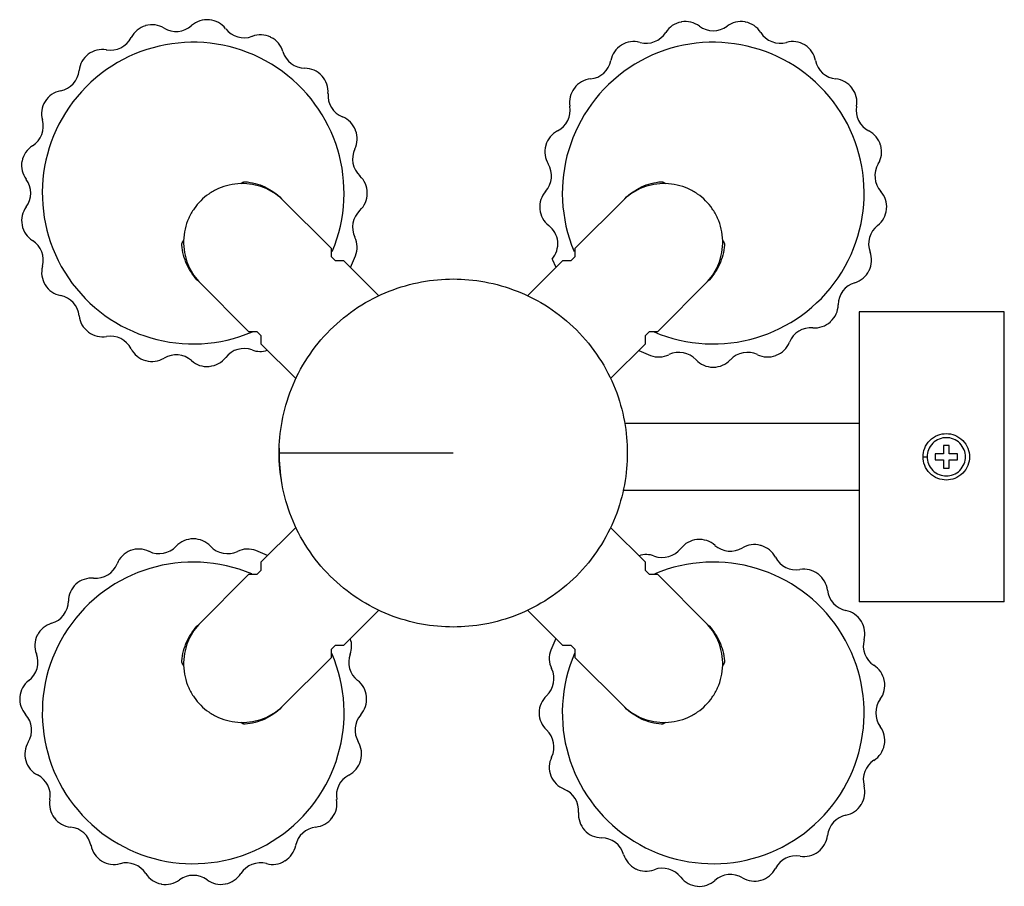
# Paper-space layout '_Superior' of a CAD drawing. Header units: millimetres. Extents: x 4079 to 4249, y 5837 to 5987.
import ezdxf

# ---------------------------------------------------------------- set-up
doc = ezdxf.new("R2010")
doc.units = ezdxf.units.MM

psp = doc.layouts.new('_Superior')

# ---------------------------------------------------------------- linework, layer by layer
at = {"color": 7, "linetype": 'Continuous', "lineweight": 25}
for p, q in [((4112.18, 5986.57), (4112.14, 5986.58)), ((4193.51, 5986.2), (4193.44, 5986.19)), ((4204.53, 5986.19), (4204.47, 5986.2)), ((4101.19, 5985.57), (4101.16, 5985.56)), ((4122.79, 5983.54), (4122.75, 5983.56)), ((4183.22, 5982.23), (4183.16, 5982.19)), ((4214.81, 5982.19), (4214.75, 5982.23)), ((4091.31, 5980.65), (4091.29, 5980.64)), ((4131.58, 5976.88), (4131.54, 5976.92)), ((4175.06, 5974.81), (4175.03, 5974.76)), ((4222.95, 5974.76), (4222.91, 5974.81)), ((4083.87, 5972.5), (4083.86, 5972.48)), ((4137.37, 5967.49), (4137.34, 5967.56)), ((4170.14, 5964.95), (4170.12, 5964.88)), ((4227.85, 5964.88), (4227.83, 5964.95)), ((4079.89, 5962.22), (4079.88, 5962.19)), ((4133.22, 5947.15), (4124.62, 5955.74)), ((4139.38, 5956.64), (4139.38, 5956.73)), ((4183.74, 5955.74), (4175.15, 5947.15)), ((4169.11, 5953.97), (4169.12, 5953.9)), ((4228.85, 5953.9), (4228.86, 5953.97)), ((4079.89, 5951.2), (4079.9, 5951.15)), ((4133.22, 5945.74), (4133.22, 5947.15)), ((4175.15, 5947.15), (4175.15, 5945.74)), ((4133.92, 5945.03), (4133.22, 5945.74)), ((4135.34, 5945.03), (4133.92, 5945.03)), ((4141.38, 5938.99), (4135.34, 5945.03)), ((4136.5, 5943.89), (4137.36, 5945.9)), ((4173.03, 5945.03), (4166.99, 5938.99)), ((4171.23, 5945.33), (4171.85, 5943.91)), ((4174.44, 5945.03), (4173.03, 5945.03)), ((4175.15, 5945.74), (4174.44, 5945.03)), ((4225.83, 5943.3), (4225.85, 5943.36)), ((4083.87, 5940.92), (4083.9, 5940.87)), ((4110.34, 5941.46), (4118.93, 5932.87)), ((4189.43, 5932.87), (4198.02, 5941.46)), ((4249.15, 5936.24), (4224.15, 5936.24)), ((4224.15, 5936.24), (4224.15, 5886.24)), ((4249.15, 5886.24), (4249.15, 5936.24)), ((4219.17, 5934.51), (4219.22, 5934.56)), ((4091.28, 5932.77), (4091.34, 5932.73)), ((4118.93, 5932.87), (4120.35, 5932.87)), ((4120.35, 5932.87), (4121.05, 5932.16)), ((4121.05, 5932.16), (4121.05, 5930.74)), ((4187.31, 5932.16), (4188.02, 5932.87)), ((4187.31, 5930.74), (4187.31, 5932.16)), ((4188.02, 5932.87), (4189.43, 5932.87)), ((4121.05, 5930.74), (4127.1, 5924.7)), ((4181.28, 5924.72), (4187.31, 5930.74)), ((4186.19, 5929.57), (4188.18, 5928.72)), ((4209.79, 5928.72), (4209.85, 5928.74)), ((4101.14, 5927.86), (4101.23, 5927.83)), ((4112.11, 5926.83), (4112.21, 5926.84)), ((4198.95, 5926.7), (4199.02, 5926.7)), ((4224.15, 5917), (4183.71, 5917)), ((4238.65, 5913.17), (4238.65, 5911.74)), ((4239.65, 5913.17), (4238.65, 5913.17)), ((4239.65, 5911.74), (4239.65, 5913.17)), ((4235.15, 5911.24), (4235.85, 5911.24)), ((4237.21, 5911.74), (4237.21, 5910.74)), ((4238.65, 5911.74), (4237.21, 5911.74)), ((4241.08, 5911.74), (4239.65, 5911.74)), ((4241.08, 5910.74), (4241.08, 5911.74)), ((4237.21, 5910.74), (4238.65, 5910.74)), ((4238.65, 5910.74), (4238.65, 5909.3)), ((4238.65, 5909.3), (4239.65, 5909.3)), ((4239.65, 5910.74), (4241.08, 5910.74)), ((4239.65, 5909.3), (4239.65, 5910.74)), ((4183.41, 5905.5), (4224.15, 5905.5)), ((4127.1, 5899.1), (4121.05, 5893.06)), ((4187.31, 5893.06), (4181.28, 5899.08)), ((4109.44, 5897.1), (4109.38, 5897.1)), ((4196.28, 5896.97), (4196.19, 5896.97)), ((4207.26, 5895.93), (4207.16, 5895.96)), ((4098.58, 5895.09), (4098.55, 5895.07)), ((4122.19, 5894.22), (4120.2, 5895.07)), ((4121.05, 5893.06), (4121.05, 5891.64)), ((4187.31, 5891.64), (4187.31, 5893.06)), ((4118.93, 5890.93), (4110.34, 5882.34)), ((4120.35, 5890.93), (4118.93, 5890.93)), ((4121.05, 5891.64), (4120.35, 5890.93)), ((4188.02, 5890.93), (4187.31, 5891.64)), ((4189.43, 5890.93), (4188.02, 5890.93)), ((4198.02, 5882.34), (4189.43, 5890.93)), ((4217.11, 5891), (4217.03, 5891.06)), ((4089.19, 5889.29), (4089.17, 5889.27)), ((4249.15, 5886.24), (4224.15, 5886.24)), ((4135.34, 5878.77), (4141.38, 5884.81)), ((4166.99, 5884.8), (4173.03, 5878.77)), ((4224.52, 5882.85), (4224.46, 5882.94)), ((4133.22, 5878.07), (4133.92, 5878.77)), ((4133.92, 5878.77), (4135.34, 5878.77)), ((4171.86, 5879.91), (4171.01, 5877.93)), ((4173.03, 5878.77), (4174.44, 5878.77)), ((4174.44, 5878.77), (4175.15, 5878.07)), ((4133.22, 5876.65), (4133.22, 5878.07)), ((4175.15, 5878.07), (4175.15, 5876.65)), ((4124.62, 5868.06), (4133.22, 5876.65)), ((4175.15, 5876.65), (4183.74, 5868.06)), ((4228.48, 5872.57), (4228.46, 5872.67)), ((4139.25, 5869.8), (4139.24, 5869.92)), ((4168.99, 5867.13), (4168.99, 5867.09)), ((4228.47, 5861.55), (4228.49, 5861.65)), ((4138.22, 5858.83), (4138.25, 5858.95)), ((4171, 5856.28), (4171.01, 5856.25)), ((4224.48, 5851.29), (4224.52, 5851.35)), ((4085.44, 5849.01), (4085.46, 5848.99)), ((4133.29, 5848.98), (4133.36, 5849.08)), ((4176.81, 5846.89), (4176.82, 5846.87)), ((4217.06, 5843.15), (4217.11, 5843.19)), ((4093.59, 5841.59), (4093.63, 5841.56)), ((4125.15, 5841.58), (4125.23, 5841.63)), ((4185.61, 5840.24), (4185.63, 5840.23)), ((4207.19, 5838.24), (4207.24, 5838.25)), ((4103.86, 5837.61), (4103.93, 5837.6)), ((4114.88, 5837.6), (4114.96, 5837.62)), ((4196.21, 5837.22), (4196.25, 5837.22))]:
    psp.add_line(p, q, dxfattribs=at)
at = {"color": 7, "linetype": 'Continuous', "lineweight": 25, "flags": 128}
for points in [[(4082.53, 5880.48), (4082.53, 5880.48), (4082.53, 5880.48), (4082.53, 5880.48), (4082.53, 5880.48), (4082.53, 5880.48), (4082.53, 5880.48), (4082.52, 5880.47), (4082.52, 5880.47)], [(4079.5, 5869.87), (4079.5, 5869.87), (4079.5, 5869.87), (4079.5, 5869.86), (4079.5, 5869.86), (4079.5, 5869.86), (4079.5, 5869.86), (4079.5, 5869.86), (4079.5, 5869.86)], [(4080.52, 5858.88), (4080.52, 5858.88), (4080.52, 5858.88), (4080.52, 5858.88), (4080.53, 5858.87), (4080.53, 5858.87), (4080.53, 5858.87), (4080.53, 5858.87), (4080.53, 5858.87)]]:
    psp.add_lwpolyline(points, dxfattribs=at)
at = {"color": 7, "linetype": 'Continuous', "lineweight": 25}
for centre, radius, start, end in [((4102.28, 5981.72), 4, 58.7009, 105.8401), ((4111.77, 5982.59), 4, 84.7109, 131.8501), ((4111.8, 5982.59), 4, 37.5618, 84.6428), ((4194.18, 5982.26), 4, 100.6508, 147.5964), ((4194.24, 5982.27), 4, 53.5801, 100.5257), ((4203.74, 5982.27), 4, 79.4743, 126.4199), ((4203.79, 5982.26), 4, 32.4036, 79.3492), ((4102.26, 5981.71), 4, 105.8926, 153.0639), ((4106.44, 5988.55), 4, 238.7009, 311.8501), ((4118.15, 5987.47), 4, 217.5618, 290.618), ((4120.96, 5979.98), 4, 63.537, 110.618), ((4187.43, 5986.54), 4, 254.7566, 327.5964), ((4198.99, 5988.7), 4, 233.5801, 306.4199), ((4210.55, 5986.54), 4, 212.4036, 285.2434), ((4109.38, 5956.7), 26, 337.2446, 293.1621), ((4095.12, 5985.34), 4, 259.8634, 333.0639), ((4121, 5979.96), 4, 16.4411, 63.4455), ((4198.99, 5956.7), 26, 246.9194, 202.773), ((4185.32, 5978.83), 4, 74.7566, 121.7022), ((4212.65, 5978.83), 4, 58.2978, 105.2434), ((4093.7, 5977.45), 4, 127.0813, 174.2543), ((4093.72, 5977.46), 4, 79.8634, 127.0347), ((4128.67, 5982.23), 4, 196.4411, 269.3749), ((4185.27, 5978.8), 4, 121.8272, 168.7729), ((4212.7, 5978.8), 4, 11.2271, 58.1728), ((4177.43, 5980.35), 4, 275.933, 348.7729), ((4220.54, 5980.35), 4, 191.2271, 264.067), ((4085.74, 5978.25), 4, 281.0511, 354.2543), ((4128.59, 5974.23), 4, 42.3705, 89.3749), ((4128.62, 5974.19), 4, 355.3314, 42.2511), ((4178.25, 5972.4), 4, 95.933, 142.8786), ((4219.72, 5972.4), 4, 37.1214, 84.067), ((4087.27, 5970.4), 4, 101.0511, 148.2241), ((4136.6, 5973.54), 4, 175.3314, 248.1299), ((4178.22, 5972.35), 4, 143.0037, 189.9493), ((4219.75, 5972.35), 4, 350.0507, 36.9963), ((4087.26, 5970.38), 4, 148.2755, 195.4194), ((4170.34, 5970.97), 4, 297.1095, 9.9493), ((4227.63, 5970.97), 4, 170.0507, 242.8905), ((4079.55, 5968.25), 4, 302.2626, 15.4194), ((4133.62, 5966.11), 4, 21.2101, 68.1299), ((4133.64, 5966.05), 4, 334.2235, 21.062), ((4173.99, 5963.85), 4, 117.1095, 164.0551), ((4223.99, 5963.85), 4, 15.9449, 62.8905), ((4083.82, 5961.48), 4, 122.2626, 169.4066), ((4140.84, 5962.57), 4, 154.2235, 226.8922), ((4173.97, 5963.79), 4, 164.1802, 211.1258), ((4224, 5963.79), 4, 328.8742, 15.8198), ((4083.81, 5961.46), 4, 169.4726, 216.5608), ((4167.12, 5959.66), 4, 318.286, 31.1258), ((4230.85, 5959.66), 4, 148.8742, 221.714), ((4077.39, 5956.69), 4, 323.4932, 36.5608), ((4135.38, 5956.73), 4, 0.0537, 46.8922), ((4173.09, 5954.33), 4, 138.286, 185.2316), ((4224.88, 5954.33), 4, 354.7684, 41.714), ((4135.38, 5956.65), 4, 313.1082, 359.8798), ((4083.82, 5951.93), 4, 143.4932, 190.5813), ((4140.84, 5950.81), 4, 133.1082, 205.6701), ((4173.1, 5954.28), 4, 185.3567, 232.3023), ((4224.87, 5954.28), 4, 307.6977, 354.6433), ((4083.83, 5951.89), 4, 190.67, 237.683), ((4168.21, 5947.95), 4, 319.0352, 52.3023), ((4229.76, 5947.95), 4, 127.6977, 200.5376), ((4079.55, 5945.13), 4, 344.7355, 57.683), ((4133.63, 5947.34), 4, 338.8985, 25.6701), ((4222.27, 5945.14), 4, 333.592, 20.5376), ((4087.27, 5943.02), 4, 164.7355, 211.7485), ((4222.25, 5945.09), 4, 286.5213, 333.4669), ((4087.29, 5942.98), 4, 211.8648, 258.7935), ((4224.52, 5937.42), 4, 106.5213, 179.3611), ((4085.74, 5935.13), 4, 5.9807, 78.7935), ((4216.52, 5937.51), 4, 312.4155, 359.3611), ((4093.7, 5935.97), 4, 185.9807, 232.9094), ((4215.83, 5929.5), 4, 85.3448, 158.1846), ((4216.48, 5937.47), 4, 265.3448, 312.2904), ((4093.75, 5935.93), 4, 233.0546, 279.9012), ((4095.12, 5928.04), 4, 27.2196, 99.9012), ((4102.24, 5931.7), 4, 207.2196, 254.0661), ((4118.15, 5925.91), 4, 69.6465, 142.1442), ((4120.93, 5933.41), 4, 249.6465, 287.7224), ((4208.4, 5932.47), 4, 291.239, 338.1846), ((4102.31, 5931.68), 4, 254.2376, 301.0152), ((4106.44, 5924.83), 4, 48.4437, 121.0152), ((4111.83, 5930.82), 4, 275.4128, 322.1442), ((4189.62, 5932.45), 4, 248.8861, 295.8317), ((4193.11, 5925.25), 4, 42.9919, 115.8317), ((4198.96, 5930.7), 4, 222.9919, 269.9375), ((4199.01, 5930.7), 4, 270.0625, 317.0081), ((4204.87, 5925.25), 4, 64.1683, 137.0081), ((4208.35, 5932.45), 4, 244.1683, 291.1139), ((4111.74, 5930.81), 4, 228.4437, 275.2213), ((4154.19, 5911.9), 30, 178.4482, 188.707), ((4154.18, 5911.9), 30.01, 178.7905, 188.405), ((4103.52, 5898.55), 4, 244.0441, 317.0398), ((4109.38, 5893.1), 4, 89.9966, 137.0398), ((4109.43, 5893.1), 4, 42.9607, 89.8847), ((4115.28, 5898.55), 4, 222.9607, 295.7661), ((4196.56, 5892.98), 4, 95.3426, 142.2005), ((4196.64, 5892.99), 4, 48.3882, 95.1747), ((4201.95, 5898.97), 4, 228.3882, 300.9738), ((4206.07, 5892.11), 4, 74.1874, 120.9738), ((4206.15, 5892.09), 4, 27.2619, 73.9983), ((4099.99, 5891.34), 4, 111.1602, 158.3091), ((4100.02, 5891.35), 4, 64.0441, 111.0873), ((4118.76, 5891.34), 4, 68.842, 115.7661), ((4187.44, 5890.39), 4, 69.5008, 107.8654), ((4190.24, 5897.89), 4, 249.5008, 322.2005), ((4109.38, 5867.1), 26, 67.1566, 23.1893), ((4092.56, 5894.3), 4, 265.1444, 338.3091), ((4198.99, 5867.1), 26, 156.7507, 112.8141), ((4213.26, 5895.75), 4, 207.2619, 279.7676), ((4214.62, 5887.87), 4, 53.0312, 99.7676), ((4214.69, 5887.81), 4, 6.1149, 52.8296), ((4091.87, 5886.32), 4, 132.3345, 179.5616), ((4091.88, 5886.33), 4, 85.1444, 132.2934), ((4222.65, 5888.67), 4, 186.1149, 258.586), ((4083.87, 5886.38), 4, 286.2719, 359.5616), ((4221.07, 5880.82), 4, 31.8712, 78.586), ((4086.11, 5878.7), 4, 106.2719, 153.499), ((4221.11, 5880.75), 4, 344.9434, 31.6676), ((4086.1, 5878.69), 4, 153.5197, 200.7869), ((4132.68, 5878.63), 4, 339.6851, 18.0787), ((4228.84, 5878.67), 4, 164.9434, 237.4296), ((4078.63, 5875.85), 4, 307.4331, 20.7869), ((4140.18, 5875.85), 4, 159.6851, 232.0422), ((4174.74, 5876.49), 4, 158.8297, 205.9274), ((4167.55, 5872.99), 4, 312.8446, 25.9274), ((4224.53, 5871.93), 4, 10.7054, 57.4296), ((4083.49, 5869.5), 4, 127.4331, 174.7003), ((4135.26, 5869.54), 4, 5.3988, 52.0422), ((4224.55, 5871.84), 4, 323.7466, 10.5102), ((4083.49, 5869.49), 4, 174.7146, 221.9787), ((4135.27, 5869.44), 4, 318.5463, 5.1643), ((4172.99, 5867.12), 4, 132.8446, 179.9422), ((4231, 5867.11), 4, 143.7466, 216.2958), ((4172.99, 5867.09), 4, 180.0056, 227.1555), ((4077.54, 5864.14), 4, 328.6299, 41.9787), ((4141.27, 5864.14), 4, 138.5463, 210.8629), ((4167.55, 5861.23), 4, 333.9892, 47.1555), ((4224.55, 5862.37), 4, 349.5321, 36.2958), ((4084.37, 5859.98), 4, 148.6299, 195.894), ((4134.4, 5860.04), 4, 344.2449, 30.8629), ((4224.54, 5862.29), 4, 302.5273, 349.355), ((4084.37, 5859.97), 4, 195.9168, 243.1347), ((4134.37, 5859.93), 4, 297.3722, 344.0092), ((4174.74, 5857.72), 4, 153.9892, 201.1391), ((4228.84, 5855.55), 4, 122.5273, 195.1787), ((4080.76, 5852.83), 4, 349.8597, 63.1347), ((4138.05, 5852.83), 4, 117.3722, 189.7192), ((4174.74, 5857.7), 4, 201.1891, 248.3638), ((4171.79, 5850.26), 4, 355.1579, 68.3638), ((4221.12, 5853.45), 4, 328.3511, 15.1787), ((4088.63, 5851.42), 4, 169.8597, 217.0776), ((4130.16, 5851.48), 4, 323.0822, 9.7192), ((4179.77, 5849.59), 4, 175.1579, 222.3326), ((4221.08, 5853.39), 4, 281.2914, 328.1989), ((4088.65, 5851.4), 4, 217.1228, 264.2578), ((4130.1, 5851.4), 4, 276.1627, 322.8604), ((4222.65, 5845.55), 4, 101.2914, 174.0703), ((4087.85, 5843.44), 4, 11.1153, 84.2578), ((4130.96, 5843.44), 4, 96.1627, 168.6066), ((4179.78, 5849.57), 4, 222.3794, 269.5479), ((4179.72, 5841.57), 4, 16.3519, 89.5479), ((4214.69, 5846.38), 4, 307.1628, 354.0703), ((4095.7, 5844.99), 4, 191.1153, 238.2503), ((4123.12, 5845.02), 4, 301.9088, 348.6066), ((4214.65, 5846.34), 4, 260.0469, 307.0393), ((4095.73, 5844.97), 4, 238.3286, 285.3549), ((4123.04, 5844.98), 4, 254.9221, 301.714), ((4187.39, 5843.82), 4, 196.3519, 243.5204), ((4213.26, 5838.46), 4, 80.0469, 152.9614), ((4097.84, 5837.25), 4, 32.3861, 105.3549), ((4120.96, 5837.25), 4, 74.9221, 147.5164), ((4187.41, 5843.81), 4, 243.5746, 290.7068), ((4190.24, 5836.33), 4, 37.5687, 110.7068), ((4206.14, 5842.1), 4, 285.9691, 332.9614), ((4104.6, 5841.54), 4, 212.3861, 259.4125), ((4104.65, 5841.53), 4, 259.5303, 306.4369), ((4109.4, 5835.09), 4, 53.6594, 126.4369), ((4114.14, 5841.54), 4, 233.6594, 280.566), ((4114.21, 5841.55), 4, 280.7245, 327.5164), ((4196.58, 5841.21), 4, 217.5687, 264.701), ((4196.62, 5841.2), 4, 264.7721, 311.8429), ((4201.95, 5835.24), 4, 58.803, 131.8429), ((4206.1, 5842.09), 4, 238.803, 285.8738)]:
    psp.add_arc(centre, radius, start, end, dxfattribs=at)
for points, knots in [([(4117.62, 5958.35), (4117.7, 5958.45), (4117.81, 5958.54), (4118.06, 5958.65), (4118.2, 5958.67), (4118.33, 5958.66)], [0, 0, 0, 0, 0.5, 0.5, 1, 1, 1, 1]), ([(4118.33, 5958.66), (4118.9, 5958.62), (4119.48, 5958.52), (4120.63, 5958.21), (4121.19, 5958.01), (4122.28, 5957.51), (4122.79, 5957.21), (4123.76, 5956.53), (4124.21, 5956.15), (4124.62, 5955.74)], [0, 0, 0, 0, 0.25, 0.25, 0.5, 0.5, 0.75, 0.75, 1, 1, 1, 1]), ([(4183.74, 5955.74), (4184.15, 5956.15), (4184.6, 5956.53), (4185.57, 5957.21), (4186.09, 5957.51), (4187.17, 5958.01), (4187.73, 5958.21), (4188.88, 5958.52), (4189.46, 5958.62), (4190.03, 5958.66)], [0, 0, 0, 0, 0.25, 0.25, 0.5, 0.5, 0.75, 0.75, 1, 1, 1, 1]), ([(4190.03, 5958.66), (4190.16, 5958.67), (4190.3, 5958.65), (4190.55, 5958.54), (4190.66, 5958.45), (4190.74, 5958.35)], [0, 0, 0, 0, 0.5, 0.5, 1, 1, 1, 1]), ([(4124.62, 5955.74), (4124.19, 5956.13), (4123.71, 5956.5), (4122.66, 5957.15), (4122.1, 5957.44), (4120.89, 5957.9), (4120.25, 5958.08), (4118.94, 5958.31), (4118.26, 5958.36), (4116.92, 5958.33), (4116.24, 5958.24), (4114.94, 5957.95), (4114.32, 5957.74), (4113.13, 5957.21), (4112.58, 5956.89), (4111.57, 5956.19), (4111.1, 5955.8), (4110.28, 5954.98), (4109.89, 5954.52), (4109.19, 5953.5), (4108.87, 5952.95), (4108.35, 5951.77), (4108.13, 5951.14), (4107.84, 5949.84), (4107.75, 5949.17), (4107.72, 5947.82), (4107.77, 5947.15), (4108, 5945.83), (4108.18, 5945.19), (4108.65, 5943.99), (4108.93, 5943.42), (4109.59, 5942.37), (4109.95, 5941.89), (4110.34, 5941.46)], [0, 0, 0, 0, 0.0625, 0.0625, 0.125, 0.125, 0.1875, 0.1875, 0.25, 0.25, 0.3125, 0.3125, 0.375, 0.375, 0.4375, 0.4375, 0.5, 0.5, 0.5625, 0.5625, 0.625, 0.625, 0.6875, 0.6875, 0.75, 0.75, 0.8125, 0.8125, 0.875, 0.875, 0.9375, 0.9375, 1, 1, 1, 1]), ([(4198.02, 5941.46), (4198.41, 5941.89), (4198.78, 5942.37), (4199.43, 5943.42), (4199.72, 5943.99), (4200.18, 5945.19), (4200.36, 5945.83), (4200.59, 5947.15), (4200.64, 5947.82), (4200.61, 5949.17), (4200.52, 5949.84), (4200.23, 5951.14), (4200.02, 5951.77), (4199.49, 5952.95), (4199.17, 5953.5), (4198.47, 5954.52), (4198.08, 5954.98), (4197.26, 5955.8), (4196.8, 5956.19), (4195.78, 5956.89), (4195.23, 5957.21), (4194.05, 5957.74), (4193.42, 5957.95), (4192.12, 5958.24), (4191.45, 5958.33), (4190.1, 5958.36), (4189.43, 5958.31), (4188.11, 5958.08), (4187.47, 5957.9), (4186.27, 5957.44), (4185.7, 5957.15), (4184.65, 5956.5), (4184.17, 5956.13), (4183.74, 5955.74)], [0, 0, 0, 0, 0.0625, 0.0625, 0.125, 0.125, 0.1875, 0.1875, 0.25, 0.25, 0.3125, 0.3125, 0.375, 0.375, 0.4375, 0.4375, 0.5, 0.5, 0.5625, 0.5625, 0.625, 0.625, 0.6875, 0.6875, 0.75, 0.75, 0.8125, 0.8125, 0.875, 0.875, 0.9375, 0.9375, 1, 1, 1, 1]), ([(4107.42, 5947.75), (4107.41, 5947.88), (4107.43, 5948.02), (4107.54, 5948.27), (4107.63, 5948.38), (4107.73, 5948.46)], [0, 0, 0, 0, 0.5, 0.5, 1, 1, 1, 1]), ([(4200.63, 5948.46), (4200.73, 5948.38), (4200.82, 5948.27), (4200.93, 5948.02), (4200.96, 5947.88), (4200.94, 5947.75)], [0, 0, 0, 0, 0.5, 0.5, 1, 1, 1, 1]), ([(4110.34, 5941.46), (4109.93, 5941.87), (4109.55, 5942.32), (4108.87, 5943.29), (4108.57, 5943.81), (4108.07, 5944.89), (4107.87, 5945.45), (4107.57, 5946.6), (4107.47, 5947.18), (4107.42, 5947.75)], [0, 0, 0, 0, 0.25, 0.25, 0.5, 0.5, 0.75, 0.75, 1, 1, 1, 1]), ([(4200.94, 5947.75), (4200.9, 5947.18), (4200.8, 5946.6), (4200.5, 5945.45), (4200.29, 5944.89), (4199.79, 5943.81), (4199.49, 5943.29), (4198.81, 5942.32), (4198.43, 5941.87), (4198.02, 5941.46)], [0, 0, 0, 0, 0.25, 0.25, 0.5, 0.5, 0.75, 0.75, 1, 1, 1, 1]), ([(4124.19, 5911.9), (4124.19, 5913.67), (4124.35, 5915.5), (4125.04, 5919.21), (4125.57, 5921.1), (4127.03, 5924.79), (4127.96, 5926.6), (4130.21, 5930.03), (4131.52, 5931.65), (4134.45, 5934.58), (4136.06, 5935.89), (4139.49, 5938.13), (4141.31, 5939.06), (4145, 5940.52), (4146.88, 5941.05), (4150.59, 5941.74), (4152.43, 5941.9), (4155.96, 5941.9), (4157.8, 5941.74), (4161.51, 5941.05), (4163.39, 5940.52), (4167.08, 5939.06), (4168.9, 5938.13), (4172.33, 5935.89), (4173.94, 5934.58), (4176.87, 5931.65), (4178.18, 5930.03), (4180.43, 5926.6), (4181.36, 5924.79), (4182.82, 5921.1), (4183.35, 5919.21), (4184.04, 5915.5), (4184.19, 5913.67), (4184.19, 5911.9)], [0, 0, 0, 0, 0.0625, 0.0625, 0.125, 0.125, 0.1875, 0.1875, 0.25, 0.25, 0.3125, 0.3125, 0.375, 0.375, 0.4375, 0.4375, 0.5, 0.5, 0.5625, 0.5625, 0.625, 0.625, 0.6875, 0.6875, 0.75, 0.75, 0.8125, 0.8125, 0.875, 0.875, 0.9375, 0.9375, 1, 1, 1, 1]), ([(4235.15, 5911.24), (4235.15, 5911.71), (4235.23, 5912.22), (4235.62, 5913.21), (4235.93, 5913.68), (4236.71, 5914.46), (4237.18, 5914.77), (4238.17, 5915.16), (4238.68, 5915.24), (4239.62, 5915.24), (4240.13, 5915.16), (4241.11, 5914.77), (4241.58, 5914.46), (4242.37, 5913.68), (4242.67, 5913.21), (4243.06, 5912.22), (4243.15, 5911.71), (4243.15, 5911.24)], [0, 0, 0, 0, 0.125, 0.125, 0.25, 0.25, 0.375, 0.375, 0.5, 0.5, 0.625, 0.625, 0.75, 0.75, 0.875, 0.875, 1, 1, 1, 1]), ([(4242.45, 5911.24), (4242.45, 5911.63), (4242.38, 5912.05), (4242.06, 5912.86), (4241.8, 5913.25), (4241.16, 5913.89), (4240.77, 5914.15), (4239.96, 5914.47), (4239.54, 5914.54), (4238.76, 5914.54), (4238.34, 5914.47), (4237.53, 5914.15), (4237.13, 5913.89), (4236.49, 5913.25), (4236.24, 5912.86), (4235.92, 5912.05), (4235.85, 5911.63), (4235.85, 5911.24)], [0, 0, 0, 0, 0.125, 0.125, 0.25, 0.25, 0.375, 0.375, 0.5, 0.5, 0.625, 0.625, 0.75, 0.75, 0.875, 0.875, 1, 1, 1, 1]), ([(4124.19, 5911.9), (4129.12, 5911.9), (4134.11, 5911.9), (4144.13, 5911.9), (4149.17, 5911.9), (4154.19, 5911.9)], [0, 0, 0, 0, 0.5, 0.5, 1, 1, 1, 1]), ([(4184.19, 5911.9), (4184.19, 5910.13), (4184.04, 5908.3), (4183.35, 5904.58), (4182.82, 5902.7), (4181.36, 5899.01), (4180.43, 5897.2), (4178.18, 5893.77), (4176.87, 5892.15), (4173.94, 5889.22), (4172.33, 5887.91), (4168.9, 5885.67), (4167.08, 5884.74), (4163.39, 5883.27), (4161.51, 5882.74), (4157.8, 5882.06), (4155.96, 5881.9), (4152.43, 5881.9), (4150.59, 5882.06), (4146.88, 5882.74), (4145, 5883.27), (4141.31, 5884.74), (4139.49, 5885.67), (4136.06, 5887.91), (4134.45, 5889.22), (4131.52, 5892.15), (4130.21, 5893.77), (4127.96, 5897.2), (4127.03, 5899.01), (4125.57, 5902.7), (4125.04, 5904.58), (4124.35, 5908.3), (4124.19, 5910.13), (4124.19, 5911.9)], [0, 0, 0, 0, 0.0625, 0.0625, 0.125, 0.125, 0.1875, 0.1875, 0.25, 0.25, 0.3125, 0.3125, 0.375, 0.375, 0.4375, 0.4375, 0.5, 0.5, 0.5625, 0.5625, 0.625, 0.625, 0.6875, 0.6875, 0.75, 0.75, 0.8125, 0.8125, 0.875, 0.875, 0.9375, 0.9375, 1, 1, 1, 1]), ([(4243.15, 5911.24), (4243.15, 5910.77), (4243.06, 5910.26), (4242.67, 5909.28), (4242.37, 5908.8), (4241.58, 5908.02), (4241.11, 5907.72), (4240.13, 5907.33), (4239.62, 5907.24), (4238.68, 5907.24), (4238.17, 5907.33), (4237.18, 5907.72), (4236.71, 5908.02), (4235.93, 5908.8), (4235.62, 5909.28), (4235.23, 5910.26), (4235.15, 5910.77), (4235.15, 5911.24)], [0, 0, 0, 0, 0.125, 0.125, 0.25, 0.25, 0.375, 0.375, 0.5, 0.5, 0.625, 0.625, 0.75, 0.75, 0.875, 0.875, 1, 1, 1, 1]), ([(4235.85, 5911.24), (4235.85, 5910.85), (4235.92, 5910.43), (4236.24, 5909.62), (4236.49, 5909.23), (4237.13, 5908.58), (4237.53, 5908.33), (4238.34, 5908.01), (4238.76, 5907.94), (4239.54, 5907.94), (4239.96, 5908.01), (4240.77, 5908.33), (4241.16, 5908.58), (4241.8, 5909.23), (4242.06, 5909.62), (4242.38, 5910.43), (4242.45, 5910.85), (4242.45, 5911.24)], [0, 0, 0, 0, 0.125, 0.125, 0.25, 0.25, 0.375, 0.375, 0.5, 0.5, 0.625, 0.625, 0.75, 0.75, 0.875, 0.875, 1, 1, 1, 1]), ([(4107.42, 5876.05), (4107.47, 5876.62), (4107.57, 5877.2), (4107.87, 5878.35), (4108.07, 5878.91), (4108.57, 5880), (4108.87, 5880.51), (4109.55, 5881.48), (4109.93, 5881.93), (4110.34, 5882.34)], [0, 0, 0, 0, 0.25, 0.25, 0.5, 0.5, 0.75, 0.75, 1, 1, 1, 1]), ([(4110.34, 5882.34), (4109.95, 5881.91), (4109.59, 5881.43), (4108.93, 5880.38), (4108.65, 5879.81), (4108.18, 5878.61), (4108, 5877.97), (4107.77, 5876.66), (4107.72, 5875.98), (4107.75, 5874.63), (4107.84, 5873.96), (4108.13, 5872.66), (4108.35, 5872.04), (4108.87, 5870.85), (4109.19, 5870.3), (4109.89, 5869.28), (4110.28, 5868.82), (4111.1, 5868), (4111.57, 5867.61), (4112.58, 5866.91), (4113.13, 5866.59), (4114.32, 5866.06), (4114.94, 5865.85), (4116.24, 5865.56), (4116.92, 5865.47), (4118.26, 5865.44), (4118.94, 5865.49), (4120.25, 5865.72), (4120.89, 5865.9), (4122.1, 5866.37), (4122.66, 5866.65), (4123.71, 5867.31), (4124.19, 5867.67), (4124.62, 5868.06)], [0, 0, 0, 0, 0.0625, 0.0625, 0.125, 0.125, 0.1875, 0.1875, 0.25, 0.25, 0.3125, 0.3125, 0.375, 0.375, 0.4375, 0.4375, 0.5, 0.5, 0.5625, 0.5625, 0.625, 0.625, 0.6875, 0.6875, 0.75, 0.75, 0.8125, 0.8125, 0.875, 0.875, 0.9375, 0.9375, 1, 1, 1, 1]), ([(4183.74, 5868.06), (4184.17, 5867.67), (4184.65, 5867.31), (4185.7, 5866.65), (4186.27, 5866.37), (4187.47, 5865.9), (4188.11, 5865.72), (4189.43, 5865.49), (4190.1, 5865.44), (4191.45, 5865.47), (4192.12, 5865.56), (4193.42, 5865.85), (4194.05, 5866.06), (4195.23, 5866.59), (4195.78, 5866.91), (4196.8, 5867.61), (4197.26, 5868), (4198.08, 5868.82), (4198.47, 5869.28), (4199.17, 5870.3), (4199.49, 5870.85), (4200.02, 5872.04), (4200.23, 5872.66), (4200.52, 5873.96), (4200.61, 5874.63), (4200.64, 5875.98), (4200.59, 5876.66), (4200.36, 5877.97), (4200.18, 5878.61), (4199.72, 5879.81), (4199.43, 5880.38), (4198.78, 5881.43), (4198.41, 5881.91), (4198.02, 5882.34)], [0, 0, 0, 0, 0.0625, 0.0625, 0.125, 0.125, 0.1875, 0.1875, 0.25, 0.25, 0.3125, 0.3125, 0.375, 0.375, 0.4375, 0.4375, 0.5, 0.5, 0.5625, 0.5625, 0.625, 0.625, 0.6875, 0.6875, 0.75, 0.75, 0.8125, 0.8125, 0.875, 0.875, 0.9375, 0.9375, 1, 1, 1, 1]), ([(4198.02, 5882.34), (4198.43, 5881.93), (4198.81, 5881.48), (4199.49, 5880.51), (4199.79, 5880), (4200.29, 5878.91), (4200.5, 5878.35), (4200.8, 5877.2), (4200.9, 5876.62), (4200.94, 5876.05)], [0, 0, 0, 0, 0.25, 0.25, 0.5, 0.5, 0.75, 0.75, 1, 1, 1, 1]), ([(4107.73, 5875.34), (4107.63, 5875.42), (4107.54, 5875.53), (4107.43, 5875.78), (4107.41, 5875.92), (4107.42, 5876.05)], [0, 0, 0, 0, 0.5, 0.5, 1, 1, 1, 1]), ([(4200.94, 5876.05), (4200.96, 5875.92), (4200.93, 5875.78), (4200.82, 5875.53), (4200.73, 5875.42), (4200.63, 5875.34)], [0, 0, 0, 0, 0.5, 0.5, 1, 1, 1, 1]), ([(4124.62, 5868.06), (4124.21, 5867.65), (4123.76, 5867.27), (4122.79, 5866.59), (4122.28, 5866.29), (4121.19, 5865.79), (4120.63, 5865.59), (4119.48, 5865.28), (4118.9, 5865.19), (4118.33, 5865.14)], [0, 0, 0, 0, 0.25, 0.25, 0.5, 0.5, 0.75, 0.75, 1, 1, 1, 1]), ([(4190.03, 5865.14), (4189.46, 5865.19), (4188.88, 5865.28), (4187.73, 5865.59), (4187.17, 5865.79), (4186.09, 5866.29), (4185.57, 5866.59), (4184.6, 5867.27), (4184.15, 5867.65), (4183.74, 5868.06)], [0, 0, 0, 0, 0.25, 0.25, 0.5, 0.5, 0.75, 0.75, 1, 1, 1, 1]), ([(4118.33, 5865.14), (4118.2, 5865.13), (4118.06, 5865.15), (4117.81, 5865.26), (4117.7, 5865.35), (4117.62, 5865.45)], [0, 0, 0, 0, 0.5, 0.5, 1, 1, 1, 1]), ([(4190.74, 5865.45), (4190.66, 5865.35), (4190.55, 5865.26), (4190.3, 5865.15), (4190.16, 5865.13), (4190.03, 5865.14)], [0, 0, 0, 0, 0.5, 0.5, 1, 1, 1, 1])]:
    psp.add_open_spline(points, degree=3, knots=knots, dxfattribs=at)

doc.saveas('drawing.dxf')
